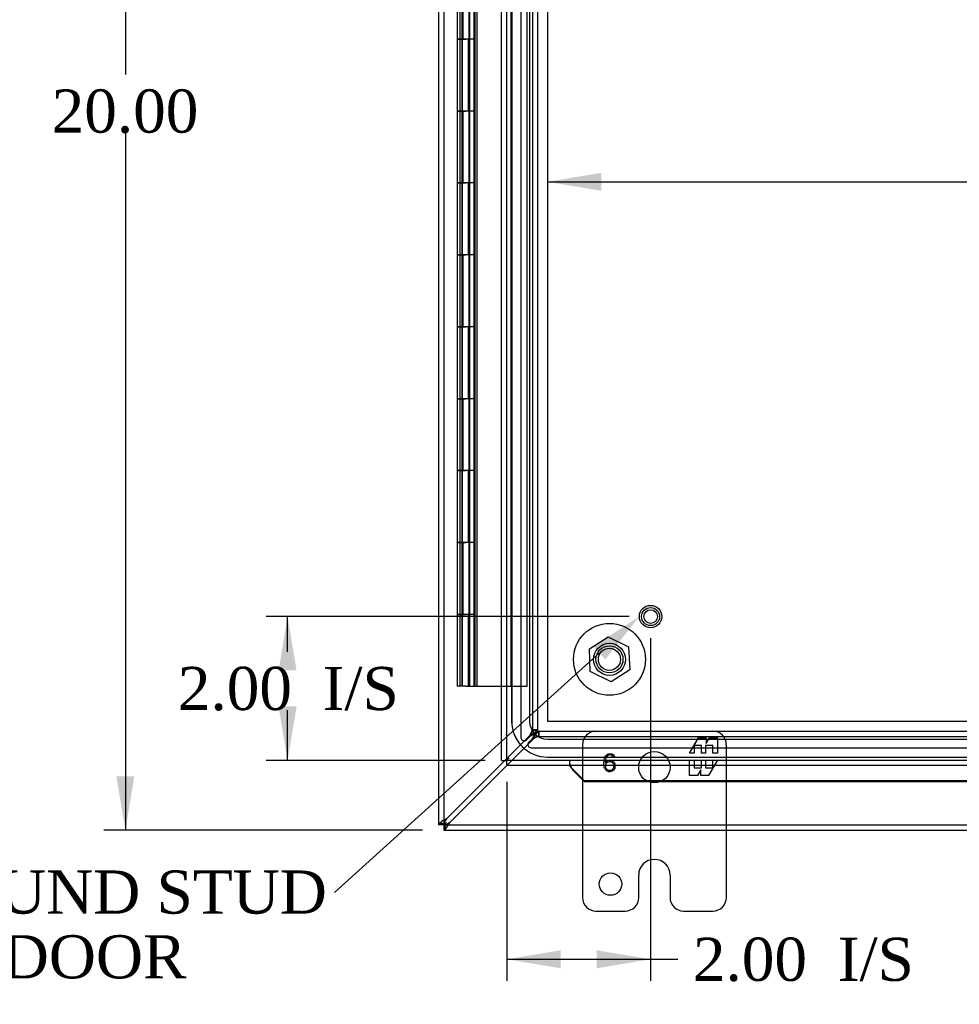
# Model space of a CAD drawing. Header units: inches. Extents: x 0 to 120, y -1 to 80.
# Tile 26 of 64: x 19 to 32, y 27 to 41. Entities that reach past the tile are written whole.
import ezdxf
from ezdxf import colors
from ezdxf.entities.mleader import LeaderData, LeaderLine
from ezdxf.enums import TextEntityAlignment as Align
from ezdxf.lldxf.tags import DXFTag
from ezdxf.math import Vec2, Vec3

# ---------------------------------------------------------------- set-up
doc = ezdxf.new("R2010")
doc.units = ezdxf.units.IN
doc.header["$MEASUREMENT"] = 0
for name, color, linetype in [('COM55380', 7, 'Continuous'), ('COM55430', 7, 'Continuous'), ('COM55516', 7, 'Continuous'), ('COM70220', 7, 'Continuous'), ('Default', 7, 'Continuous'), ('FET07752', 7, 'Continuous'), ('NTS166105', 7, 'Continuous'), ('STD26258', 7, 'Continuous'), ('WAF25059', 7, 'Continuous')]:
    doc.layers.add(name, color=color, linetype=linetype)
doc.styles.add('SEACAD_Times_New_Roman', font='times.ttf')
tags = doc.linetypes.add('HIDDEN2', pattern=[0.1875, 0.125, -0.0625]).pattern_tags.tags
tags[6:7] = [DXFTag(74, 4), DXFTag(75, 0), DXFTag(340, '0'), DXFTag(46, 0.0), DXFTag(50, 0.0), DXFTag(44, 0.0), DXFTag(45, 0.0)]
tags[4:5] = [DXFTag(74, 4), DXFTag(75, 0), DXFTag(340, '0'), DXFTag(46, 0.0), DXFTag(50, 0.0), DXFTag(44, 0.0), DXFTag(45, 0.0)]
doc.dimstyles.new('HAMMOND_(STH_-_120x80)', dxfattribs={"dimtxt": 0.6, "dimasz": 0.75, "dimexe": 0.3, "dimexo": 0.3, "dimgap": 0.15, "dimtad": 0, "dimtih": 1, "dimtoh": 1, "dimzin": 0, "dimdsep": 46, "dimtxsty": 'SEACAD_Times_New_Roman', "dimblk1": '_SE_FILLED', "dimblk2": '_SE_FILLED', "dimsah": 1, "dimcen": 0.3, "dimadec": 0, "dimazin": 0, "dimtfac": 0.8, "dimtofl": 0, "dimtmove": 1, "dimatfit": 3, "dimfxl": 1, "dimtolj": 1, "dimtzin": 0, "dimarcsym": 0})

# ---------------------------------------------------------------- blocks, each defined once
blk = doc.blocks.new('SE2')
at = {"layer": 'COM55380', "color": 7, "linetype": 'Continuous'}
for p, q in [((24.578, 49.185), (24.578, 29.34)), ((25.5, 30.232), (24.686, 29.418)), ((24.733, 29.37), (25.525, 30.162)), ((24.65, 29.34), (24.578, 29.34)), ((24.578, 29.34), (24.578, 29.335)), ((24.65, 29.335), (24.578, 29.335)), ((24.65, 29.335), (24.65, 29.34)), ((24.65, 29.334), (24.652, 29.336)), ((24.65, 29.335), (24.651, 29.336)), ((24.656, 29.334), (24.65, 29.334)), ((24.65, 29.334), (24.65, 29.262)), ((24.667, 29.351), (24.652, 29.337)), ((24.667, 29.351), (24.652, 29.337)), ((24.656, 29.334), (24.656, 29.262)), ((24.667, 29.351), (24.686, 29.37)), ((24.667, 29.351), (24.686, 29.37)), ((24.65, 29.262), (24.656, 29.262)), ((24.656, 29.262), (33.712, 29.262))]:
    blk.add_line(p, q, dxfattribs=at)
at = {"layer": 'COM55380', "color": 7, "linetype": 'HIDDEN2'}
for p, q in [((24.65, 49.185), (24.65, 29.34)), ((25.723, 47.976), (25.723, 30.549)), ((25.881, 47.871), (25.881, 30.654)), ((25.953, 47.871), (25.953, 30.654)), ((25.845, 30.577), (25.5, 30.232)), ((25.8, 30.517), (25.845, 30.563)), ((25.881, 30.656), (25.88, 30.656)), ((25.953, 30.656), (25.881, 30.656)), ((25.881, 30.654), (25.953, 30.654)), ((25.969, 30.565), (25.969, 30.637)), ((25.969, 30.637), (43.187, 30.637)), ((25.969, 30.565), (43.187, 30.565)), ((25.971, 30.637), (25.971, 30.565)), ((25.971, 30.565), (25.971, 30.565)), ((25.525, 30.162), (25.892, 30.529)), ((25.878, 30.529), (25.833, 30.484)), ((25.864, 30.407), (43.291, 30.407)), ((24.656, 29.334), (44.5, 29.334))]:
    blk.add_line(p, q, dxfattribs=at)
for centre, radius, start, end in [((25.768, 30.549), 0.045, 180, 315), ((25.686, 30.695), 0.198, 323.3221, 348.6085), ((26.012, 30.365), 0.204, 101.7794, 126.29), ((25.864, 30.452), 0.045, 135, 270)]:
    blk.add_arc(centre, radius, start, end, dxfattribs=at)
at = {"layer": 'COM55380', "color": 7, "linetype": 'Continuous'}
for centre, radius, start, end in [((24.894, 28.987), 0.479, 115.7696, 127.9713), ((24.641, 29.423), 0.0901, 279.1602, 294.8711), ((24.944, 29.245), 0.311, 146.1728, 157.4323), ((24.302, 29.578), 0.479, 322.0287, 334.2304), ((24.56, 29.628), 0.311, 292.5678, 303.8272)]:
    blk.add_arc(centre, radius, start, end, dxfattribs=at)
at = {"layer": 'COM55380', "color": 7, "linetype": 'HIDDEN2'}
for points, knots in [([(25.95, 30.656), (25.948, 30.649), (25.943, 30.642), (25.931, 30.629), (25.922, 30.623), (25.903, 30.609), (25.892, 30.603), (25.869, 30.59), (25.857, 30.583), (25.845, 30.577)], [0, 0, 0, 0, 0.25, 0.25, 0.5, 0.5, 0.75, 0.75, 1, 1, 1, 1]), ([(25.953, 30.654), (25.953, 30.646), (25.95, 30.638), (25.939, 30.623), (25.931, 30.616), (25.911, 30.6), (25.899, 30.593), (25.873, 30.578), (25.859, 30.57), (25.845, 30.563)], [0, 0, 0, 0, 0.25, 0.25, 0.5, 0.5, 0.75, 0.75, 1, 1, 1, 1]), ([(25.881, 30.654), (25.881, 30.638), (25.877, 30.623), (25.864, 30.593), (25.854, 30.578), (25.845, 30.563)], [0, 0, 0, 0, 0.5, 0.5, 1, 1, 1, 1]), ([(25.878, 30.529), (25.885, 30.544), (25.893, 30.558), (25.908, 30.584), (25.916, 30.596), (25.931, 30.616), (25.939, 30.624), (25.954, 30.635), (25.961, 30.637), (25.969, 30.637)], [0, 0, 0, 0, 0.25, 0.25, 0.5, 0.5, 0.75, 0.75, 1, 1, 1, 1]), ([(25.878, 30.529), (25.893, 30.539), (25.908, 30.548), (25.939, 30.562), (25.954, 30.565), (25.969, 30.565)], [0, 0, 0, 0, 0.5, 0.5, 1, 1, 1, 1]), ([(25.971, 30.635), (25.964, 30.633), (25.958, 30.628), (25.945, 30.615), (25.938, 30.607), (25.925, 30.588), (25.918, 30.577), (25.905, 30.554), (25.898, 30.542), (25.892, 30.529)], [0, 0, 0, 0, 0.25, 0.25, 0.5, 0.5, 0.75, 0.75, 1, 1, 1, 1]), ([(24.583, 29.335), (24.583, 29.338), (24.585, 29.341), (24.588, 29.346), (24.59, 29.348), (24.594, 29.352), (24.596, 29.353), (24.602, 29.354), (24.605, 29.355), (24.615, 29.355), (24.622, 29.354), (24.634, 29.35), (24.638, 29.348), (24.645, 29.343), (24.649, 29.34), (24.652, 29.337)], [0, 0, 0, 0, 0.125, 0.125, 0.25, 0.25, 0.375, 0.375, 0.5, 0.5, 0.75, 0.75, 0.875, 0.875, 1, 1, 1, 1]), ([(24.652, 29.337), (24.656, 29.334), (24.659, 29.33), (24.663, 29.323), (24.665, 29.319), (24.668, 29.311), (24.669, 29.307), (24.67, 29.3), (24.67, 29.296), (24.67, 29.286), (24.668, 29.281), (24.664, 29.274), (24.662, 29.272), (24.657, 29.269), (24.654, 29.268), (24.65, 29.267)], [0, 0, 0, 0, 0.125, 0.125, 0.25, 0.25, 0.375, 0.375, 0.5, 0.5, 0.75, 0.75, 0.875, 0.875, 1, 1, 1, 1])]:
    blk.add_open_spline(points, degree=3, knots=knots, dxfattribs=at)
at = {"layer": 'COM55380', "color": 7, "linetype": 'Continuous'}
for points, knots in [([(24.599, 29.364), (24.594, 29.359), (24.588, 29.354), (24.58, 29.346), (24.578, 29.343), (24.578, 29.34)], [0, 0, 0, 0, 0.5, 0.5, 1, 1, 1, 1]), ([(24.657, 29.364), (24.656, 29.363), (24.656, 29.36), (24.654, 29.356), (24.653, 29.353), (24.652, 29.35), (24.651, 29.347), (24.65, 29.345), (24.65, 29.342), (24.65, 29.341), (24.65, 29.34)], [0, 0, 0, 0, 0.136962, 0.270446, 0.400423, 0.526912, 0.649975, 0.769726, 0.886327, 1, 1, 1, 1]), ([(24.651, 29.336), (24.652, 29.339), (24.652, 29.342), (24.653, 29.347), (24.654, 29.35), (24.656, 29.354), (24.658, 29.355), (24.662, 29.355), (24.665, 29.353), (24.667, 29.351)], [0, 0, 0, 0, 0.25, 0.25, 0.5, 0.5, 0.75, 0.75, 1, 1, 1, 1]), ([(24.667, 29.351), (24.669, 29.349), (24.67, 29.347), (24.67, 29.343), (24.669, 29.341), (24.665, 29.339), (24.663, 29.338), (24.657, 29.337), (24.654, 29.336), (24.652, 29.336)], [0, 0, 0, 0, 0.25, 0.25, 0.5, 0.5, 0.75, 0.75, 1, 1, 1, 1]), ([(24.679, 29.284), (24.678, 29.283), (24.676, 29.28), (24.673, 29.277), (24.67, 29.274), (24.668, 29.271), (24.665, 29.268), (24.662, 29.266), (24.66, 29.264), (24.658, 29.263), (24.656, 29.262), (24.656, 29.262)], [0, 0, 0, 0, 0.091392, 0.184941, 0.280574, 0.378206, 0.477743, 0.604668, 0.734181, 0.866044, 1, 1, 1, 1])]:
    blk.add_open_spline(points, degree=3, knots=knots, dxfattribs=at)
at = {"layer": 'COM55380', "color": 7, "linetype": 'HIDDEN2'}
for points in [[(24.661, 29.355), (24.644, 29.355), (24.627, 29.355), (24.609, 29.355)], [(24.67, 29.294), (24.67, 29.311), (24.67, 29.328), (24.67, 29.345)]]:
    blk.add_open_spline(points, degree=3, dxfattribs=at)
at = {"layer": 'COM55430', "color": 7, "linetype": 'Continuous'}
for p, q in [((25.453, 30.232), (25.453, 48.293)), ((25.525, 30.232), (25.561, 30.268)), ((25.525, 30.232), (25.561, 30.268)), ((25.453, 30.232), (25.525, 30.232)), ((25.525, 30.16), (25.525, 30.232)), ((43.569, 30.16), (25.525, 30.16)), ((26.4, 30.16), (26.4, 30.147)), ((26.435, 30.118), (26.435, 30.105)), ((26.608, 29.948), (26.435, 30.118)), ((26.608, 29.935), (26.435, 30.105)), ((26.608, 29.935), (26.608, 29.948)), ((33.989, 29.948), (26.608, 29.948)), ((33.989, 29.935), (26.608, 29.935))]:
    blk.add_line(p, q, dxfattribs=at)
at = {"layer": 'COM55430', "color": 7, "linetype": 'HIDDEN2'}
for p, q in [((25.525, 30.232), (25.525, 48.293)), ((43.569, 30.232), (25.525, 30.232)), ((26.4, 30.16), (26.4, 30.232)), ((26.423, 30.129), (26.423, 30.138))]:
    blk.add_line(p, q, dxfattribs=at)
blk.add_arc((25.349, 29.719), 1.153, 21.2725, 24.2658, dxfattribs=at)
at = {"layer": 'COM55430', "color": 7, "linetype": 'Continuous'}
blk.add_arc((26.166, 29.829), 0.395, 46.9946, 53.6858, dxfattribs=at)
at = {"layer": 'COM55516', "color": 7, "linetype": 'HIDDEN2'}
for p, q in [((24.905, 47.262), (24.905, 31.262)), ((25.005, 31.262), (25.005, 47.262)), ((25.087, 31.262), (25.087, 47.262)), ((25.113, 31.262), (25.113, 47.262)), ((25.587, 31.262), (25.587, 47.262)), ((25.808, 31.262), (25.808, 47.262)), ((24.876, 40.262), (24.876, 41.262)), ((24.9, 41.262), (24.9, 40.262)), ((24.919, 40.262), (24.919, 41.262)), ((25.01, 40.262), (25.01, 41.262)), ((25.072, 40.262), (25.072, 41.262)), ((24.876, 39.262), (24.876, 40.262)), ((24.9, 40.262), (24.9, 39.262)), ((24.989, 40.262), (24.989, 39.262)), ((25.01, 39.262), (25.01, 40.262)), ((25.01, 39.262), (25.01, 40.262)), ((25.071, 40.262), (25.072, 40.262)), ((25.071, 39.262), (25.071, 40.262)), ((25.072, 40.262), (25.071, 40.262)), ((25.072, 39.262), (25.072, 40.262)), ((24.876, 38.262), (24.876, 39.262)), ((24.9, 39.262), (24.9, 38.262)), ((24.919, 38.262), (24.919, 39.262)), ((25.01, 38.262), (25.01, 39.262)), ((25.071, 39.262), (25.072, 39.262)), ((25.072, 39.262), (25.071, 39.262)), ((25.072, 38.262), (25.072, 39.262)), ((24.876, 37.262), (24.876, 38.262)), ((24.9, 38.262), (24.9, 37.262)), ((24.989, 38.262), (24.989, 37.262)), ((25.01, 37.262), (25.01, 38.262)), ((25.01, 37.262), (25.01, 38.262)), ((25.071, 38.262), (25.072, 38.262)), ((25.071, 37.262), (25.071, 38.262)), ((25.072, 38.262), (25.071, 38.262)), ((25.072, 37.262), (25.072, 38.262)), ((24.876, 36.262), (24.876, 37.262)), ((24.9, 37.262), (24.9, 36.262)), ((24.919, 36.262), (24.919, 37.262)), ((25.01, 36.262), (25.01, 37.262)), ((25.071, 37.262), (25.072, 37.262)), ((25.072, 37.262), (25.071, 37.262)), ((25.072, 36.262), (25.072, 37.262)), ((24.876, 35.262), (24.876, 36.262)), ((24.9, 36.262), (24.9, 35.262)), ((24.989, 36.262), (24.989, 35.262)), ((25.01, 35.262), (25.01, 36.262)), ((25.01, 35.262), (25.01, 36.262)), ((25.071, 36.262), (25.072, 36.262)), ((25.071, 35.262), (25.071, 36.262)), ((25.072, 36.262), (25.071, 36.262)), ((25.072, 35.262), (25.072, 36.262)), ((24.876, 34.262), (24.876, 35.262)), ((24.9, 35.262), (24.9, 34.262)), ((24.919, 34.262), (24.919, 35.262)), ((25.01, 34.262), (25.01, 35.262)), ((25.071, 35.262), (25.072, 35.262)), ((25.072, 35.262), (25.071, 35.262)), ((25.072, 34.262), (25.072, 35.262)), ((24.876, 33.262), (24.876, 34.262)), ((24.9, 34.262), (24.9, 33.262)), ((24.989, 34.262), (24.989, 33.262)), ((25.01, 33.262), (25.01, 34.262)), ((25.01, 33.262), (25.01, 34.262)), ((25.071, 34.262), (25.072, 34.262)), ((25.071, 33.262), (25.071, 34.262)), ((25.072, 34.262), (25.071, 34.262)), ((25.072, 33.262), (25.072, 34.262)), ((24.876, 32.262), (24.876, 33.262)), ((24.9, 33.262), (24.9, 32.262)), ((24.919, 32.262), (24.919, 33.262)), ((25.01, 32.262), (25.01, 33.262)), ((25.071, 33.262), (25.072, 33.262)), ((25.072, 33.262), (25.071, 33.262)), ((25.072, 32.262), (25.072, 33.262)), ((24.876, 31.262), (24.876, 32.262)), ((24.9, 32.262), (24.9, 31.262)), ((24.989, 32.262), (24.989, 31.262)), ((25.01, 31.262), (25.01, 32.262)), ((25.01, 31.262), (25.01, 32.262)), ((25.071, 31.262), (25.071, 32.262)), ((25.071, 32.262), (25.072, 32.262)), ((25.072, 32.262), (25.071, 32.262)), ((25.072, 31.262), (25.072, 32.262)), ((25.453, 31.262), (25.525, 31.262)), ((25.525, 31.262), (25.587, 31.262)), ((25.587, 31.262), (25.808, 31.262))]:
    blk.add_line(p, q, dxfattribs=at)
at = {"layer": 'COM55516', "color": 7, "linetype": 'Continuous'}
for p, q in [((24.838, 41.262), (24.838, 40.262)), ((25.071, 40.262), (25.071, 41.262)), ((24.838, 40.262), (24.955, 40.262)), ((24.838, 40.262), (24.838, 39.262)), ((24.955, 40.262), (24.838, 40.262)), ((25.071, 40.262), (24.955, 40.262)), ((24.838, 39.262), (24.955, 39.262)), ((24.955, 39.262), (24.838, 39.262)), ((24.838, 39.262), (24.838, 38.262)), ((25.071, 39.262), (24.955, 39.262)), ((25.071, 38.262), (25.071, 39.262)), ((24.838, 38.262), (24.955, 38.262)), ((24.838, 38.262), (24.838, 37.262)), ((24.955, 38.262), (24.838, 38.262)), ((25.071, 38.262), (24.955, 38.262)), ((24.838, 37.262), (24.955, 37.262)), ((24.955, 37.262), (24.838, 37.262)), ((24.838, 37.262), (24.838, 36.262)), ((25.071, 37.262), (24.955, 37.262)), ((25.071, 36.262), (25.071, 37.262)), ((24.838, 36.262), (24.955, 36.262)), ((24.838, 36.262), (24.838, 35.262)), ((24.955, 36.262), (24.838, 36.262)), ((25.071, 36.262), (24.955, 36.262)), ((24.838, 35.262), (24.955, 35.262)), ((24.955, 35.262), (24.838, 35.262)), ((24.838, 35.262), (24.838, 34.262)), ((25.071, 35.262), (24.955, 35.262)), ((25.071, 34.262), (25.071, 35.262)), ((24.838, 34.262), (24.955, 34.262)), ((24.838, 34.262), (24.838, 33.262)), ((24.955, 34.262), (24.838, 34.262)), ((25.071, 34.262), (24.955, 34.262)), ((24.838, 33.262), (24.955, 33.262)), ((24.955, 33.262), (24.838, 33.262)), ((24.838, 33.262), (24.838, 32.262)), ((25.071, 33.262), (24.955, 33.262)), ((25.071, 32.262), (25.071, 33.262)), ((24.838, 32.262), (24.955, 32.262)), ((24.838, 32.262), (24.838, 31.262)), ((24.955, 32.262), (24.838, 32.262)), ((25.071, 32.262), (24.955, 32.262)), ((24.955, 31.262), (24.838, 31.262)), ((24.955, 31.262), (25.453, 31.262))]:
    blk.add_line(p, q, dxfattribs=at)
at = {"layer": 'COM70220', "color": 7, "linetype": 'HIDDEN2'}
for p, q in [((25.593, 47.747), (25.593, 30.777)), ((25.594, 47.747), (25.594, 30.777)), ((25.843, 47.747), (25.843, 30.777)), ((26.092, 47.747), (26.092, 30.777)), ((26.093, 47.747), (26.093, 30.777)), ((26.093, 30.777), (43.063, 30.777)), ((26.093, 30.776), (43.063, 30.776)), ((26.093, 30.527), (43.063, 30.527)), ((26.093, 30.278), (43.063, 30.278)), ((26.093, 30.277), (43.063, 30.277))]:
    blk.add_line(p, q, dxfattribs=at)
for radius in [0.5, 0.499, 0.25, 0.001]:
    blk.add_arc((26.093, 30.777), radius, 180, 270, dxfattribs=at)
at = {"layer": 'FET07752', "color": 7, "linetype": 'HIDDEN2'}
for p, q in [((28.067, 30.332), (28.19, 30.544)), ((28.19, 30.544), (28.299, 30.544)), ((28.299, 30.544), (28.299, 30.467)), ((28.299, 30.467), (28.344, 30.544)), ((28.344, 30.544), (28.453, 30.544)), ((28.453, 30.544), (28.453, 30.332)), ((26.578, 30.45), (26.578, 29.262)), ((28.23, 30.438), (28.132, 30.438)), ((28.132, 30.438), (28.132, 30.332)), ((28.23, 30.332), (28.23, 30.438)), ((28.388, 30.438), (28.29, 30.438)), ((28.29, 30.438), (28.29, 30.332)), ((28.388, 30.332), (28.388, 30.438)), ((28.578, 29.262), (28.578, 30.45)), ((27.026, 30.271), (27.008, 30.27)), ((28.132, 30.332), (28.067, 30.332)), ((28.29, 30.332), (28.23, 30.332)), ((28.453, 30.332), (28.388, 30.332)), ((28.067, 30.023), (28.067, 30.235)), ((28.067, 30.235), (28.132, 30.235)), ((28.132, 30.235), (28.132, 30.129)), ((28.132, 30.129), (28.23, 30.129)), ((28.23, 30.129), (28.23, 30.235)), ((28.23, 30.235), (28.29, 30.235)), ((28.29, 30.235), (28.29, 30.129)), ((28.29, 30.129), (28.388, 30.129)), ((28.453, 30.235), (28.33, 30.023)), ((28.388, 30.129), (28.388, 30.235)), ((28.388, 30.235), (28.453, 30.235)), ((28.176, 30.023), (28.067, 30.023)), ((28.221, 30.1), (28.176, 30.023)), ((28.221, 30.023), (28.221, 30.1)), ((28.33, 30.023), (28.221, 30.023))]:
    blk.add_line(p, q, dxfattribs=at)
at = {"layer": 'FET07752', "color": 7, "linetype": 'Continuous'}
for p, q in [((26.578, 29.262), (26.578, 28.325)), ((28.578, 28.325), (28.578, 29.262)), ((27.577, 28.855), (27.578, 28.855)), ((27.359, 28.325), (27.359, 28.637)), ((27.796, 28.637), (27.796, 28.325)), ((26.765, 28.137), (27.172, 28.137)), ((27.983, 28.137), (28.39, 28.137))]:
    blk.add_line(p, q, dxfattribs=at)
at = {"layer": 'FET07752', "color": 7, "linetype": 'HIDDEN2'}
blk.add_circle((27.578, 30.137), 0.219, dxfattribs=at)
at = {"layer": 'FET07752', "color": 7, "linetype": 'Continuous'}
blk.add_circle((26.968, 28.512), 0.156, dxfattribs=at)
at = {"layer": 'FET07752', "color": 7, "linetype": 'HIDDEN2'}
for centre, radius, start, end in [((26.765, 30.45), 0.188, 90, 180), ((28.39, 30.45), 0.187, 0, 90)]:
    blk.add_arc(centre, radius, start, end, dxfattribs=at)
at = {"layer": 'FET07752', "color": 7, "linetype": 'Continuous'}
for centre, radius, start, end in [((27.577, 28.637), 0.218, 90, 180), ((27.578, 28.637), 0.218, 0, 90), ((26.765, 28.325), 0.188, 180, 270), ((27.172, 28.325), 0.188, 270, 0), ((27.983, 28.325), 0.188, 180, 270), ((28.39, 28.325), 0.188, 270, 0)]:
    blk.add_arc(centre, radius, start, end, dxfattribs=at)
at = {"layer": 'FET07752', "color": 7, "linetype": 'HIDDEN2'}
for points, knots in [([(27.03, 30.155), (27.03, 30.131), (27.024, 30.112), (27.012, 30.098), (26.998, 30.082), (26.981, 30.074), (26.942, 30.074), (26.927, 30.079), (26.914, 30.088), (26.902, 30.096), (26.892, 30.108), (26.886, 30.123), (26.879, 30.141), (26.875, 30.163), (26.875, 30.251), (26.889, 30.29), (26.915, 30.31), (26.928, 30.32), (26.944, 30.324), (26.961, 30.324), (26.996, 30.325), (27.018, 30.307), (27.026, 30.271)], [0, 0, 0, 0, 0.110261, 0.110261, 0.110261, 0.223154, 0.223154, 0.30312, 0.30312, 0.30312, 0.38679, 0.38679, 0.38679, 0.503586, 0.503586, 0.745743, 0.745743, 0.745743, 0.833775, 0.833775, 0.833775, 1, 1, 1, 1]), ([(27.008, 30.27), (27.001, 30.295), (26.985, 30.307), (26.939, 30.307), (26.923, 30.299), (26.913, 30.282), (26.909, 30.277), (26.907, 30.273), (26.906, 30.271), (26.902, 30.263), (26.899, 30.252), (26.897, 30.24)], [0, 0, 0, 0, 0.391762, 0.391762, 0.726267, 0.726267, 0.726267, 0.804973, 0.804973, 0.804973, 1, 1, 1, 1]), ([(26.893, 30.196), (26.898, 30.206), (26.903, 30.213), (26.909, 30.218), (26.921, 30.228), (26.938, 30.234), (26.981, 30.234), (26.999, 30.226), (27.012, 30.21), (27.024, 30.196), (27.03, 30.177), (27.03, 30.155)], [0, 0, 0, 0, 0.132846, 0.132846, 0.132846, 0.410439, 0.410439, 0.700424, 0.700424, 0.700424, 1, 1, 1, 1]), ([(26.894, 30.222), (26.894, 30.222), (26.894, 30.22), (26.894, 30.217), (26.893, 30.211), (26.893, 30.204), (26.893, 30.196)], [0, 0, 0, 0, 0.192067, 0.192067, 0.192067, 1, 1, 1, 1]), ([(27.012, 30.155), (27.012, 30.173), (27.007, 30.188), (26.996, 30.2), (26.987, 30.21), (26.973, 30.215), (26.954, 30.215), (26.937, 30.215), (26.923, 30.209), (26.914, 30.196), (26.905, 30.185), (26.901, 30.17), (26.901, 30.137), (26.906, 30.123), (26.915, 30.111), (26.925, 30.098), (26.938, 30.092), (26.973, 30.092), (26.987, 30.098), (26.997, 30.109), (27.007, 30.121), (27.012, 30.136), (27.012, 30.155)], [0, 0, 0, 0, 0.130163, 0.130163, 0.130163, 0.253263, 0.253263, 0.253263, 0.376583, 0.376583, 0.376583, 0.505542, 0.505542, 0.620635, 0.620635, 0.620635, 0.732578, 0.732578, 0.869397, 0.869397, 0.869397, 1, 1, 1, 1])]:
    blk.add_open_spline(points, degree=3, knots=knots, dxfattribs=at)
blk.add_open_spline([(26.897, 30.24), (26.897, 30.239), (26.896, 30.233), (26.894, 30.222)], degree=3, dxfattribs=at)
at = {"layer": 'NTS166105', "color": 7, "linetype": 'HIDDEN2'}
for p, q in [((26.674, 31.782), (26.933, 31.951)), ((26.933, 31.951), (27.218, 31.809)), ((26.687, 31.466), (26.674, 31.782)), ((27.218, 31.809), (27.234, 31.491)), ((26.975, 31.322), (26.687, 31.466)), ((27.234, 31.491), (26.975, 31.322))]:
    blk.add_line(p, q, dxfattribs=at)
for radius in [0.188, 0.154]:
    blk.add_circle((26.953, 31.637), radius, dxfattribs=at)
at = {"layer": 'STD26258', "color": 7, "linetype": 'HIDDEN2'}
for radius in [0.156, 0.125, 0.0944]:
    blk.add_circle((27.525, 32.232), radius, dxfattribs=at)
at = {"layer": 'WAF25059', "color": 7, "linetype": 'HIDDEN2'}
for radius in [0.5, 0.223]:
    blk.add_circle((26.953, 31.637), radius, dxfattribs=at)
blk = doc.blocks.new('DMBLK354')
at = {"layer": 'Default', "linetype": 'Continuous'}
for points in [[(20.099, 48.512), (20.349, 48.512), (20.224, 49.262)], [(20.099, 30.012), (20.224, 29.262), (20.349, 30.012)]]:
    blk.add_hatch(color=7, dxfattribs=at).paths.add_polyline_path(points)
at = {"layer": 'Default', "color": 7, "linetype": 'Continuous'}
for p, q in [((24.356, 49.262), (19.924, 49.262)), ((20.224, 49.262), (20.224, 39.772)), ((20.224, 38.962), (20.224, 29.262)), ((24.356, 29.262), (19.924, 29.262))]:
    blk.add_line(p, q, dxfattribs=at)
at = {"layer": 'Default', "color": 7, "linetype": 'Continuous', "style": 'SEACAD_Times_New_Roman'}
blk.add_text('20.00', height=0.6, dxfattribs=at).set_placement((19.2, 39.562), align=Align.TOP_LEFT)
blk = doc.blocks.new('_SE_FILLED')
at = {"color": 0}
blk.add_line((0, 0), (-1, 0), dxfattribs=at)
blk.add_solid([(0, 0), (-1, -0.1665), (-1, 0.1665), (0, 0)], dxfattribs=at)
blk = doc.blocks.new('DMBLK355')
at = {"layer": 'Default', "linetype": 'Continuous'}
for points in [[(22.354, 31.482), (22.604, 31.482), (22.479, 32.232)], [(22.354, 30.982), (22.479, 30.232), (22.604, 30.982)]]:
    blk.add_hatch(color=7, dxfattribs=at).paths.add_polyline_path(points)
at = {"layer": 'Default', "color": 7, "linetype": 'Continuous'}
for p, q in [((27.225, 32.232), (22.179, 32.232)), ((22.479, 31.742), (22.479, 32.232)), ((22.479, 30.232), (22.479, 30.932)), ((25.225, 30.232), (22.179, 30.232))]:
    blk.add_line(p, q, dxfattribs=at)
at = {"layer": 'Default', "color": 7, "linetype": 'Continuous', "style": 'SEACAD_Times_New_Roman'}
for s, p in [('2.00', (20.954, 31.532)), ('I/S', (22.967, 31.532))]:
    blk.add_text(s, height=0.6, dxfattribs=at).set_placement(p, align=Align.TOP_LEFT)
blk = doc.blocks.new('DMBLK356')
at = {"layer": 'Default', "linetype": 'Continuous'}
for points in [[(26.275, 27.341), (26.275, 27.591), (25.525, 27.466)], [(26.775, 27.341), (27.525, 27.466), (26.775, 27.591)]]:
    blk.add_hatch(color=7, dxfattribs=at).paths.add_polyline_path(points)
at = {"layer": 'Default', "color": 7, "linetype": 'Continuous'}
for p, q in [((27.525, 31.932), (27.525, 27.166)), ((25.525, 29.932), (25.525, 27.166)), ((25.525, 27.466), (27.603, 27.466)), ((27.603, 27.466), (27.903, 27.466))]:
    blk.add_line(p, q, dxfattribs=at)
at = {"layer": 'Default', "color": 7, "linetype": 'Continuous', "style": 'SEACAD_Times_New_Roman'}
for s, p in [('I/S', (30.126, 27.766)), ('2.00', (28.113, 27.766))]:
    blk.add_text(s, height=0.6, dxfattribs=at).set_placement(p, align=Align.TOP_LEFT)
blk = doc.blocks.new('DMBLK378')
at = {"layer": 'Default', "linetype": 'Continuous'}
for points in [[(26.842, 38.403), (26.092, 38.278), (26.842, 38.153)], [(42.314, 38.403), (42.314, 38.153), (43.064, 38.278)]]:
    blk.add_hatch(color=7, dxfattribs=at).paths.add_polyline_path(points)
at = {"layer": 'Default', "color": 7, "linetype": 'Continuous'}
for p, q in [((26.092, 38.278), (33.344, 38.278)), ((35.811, 38.278), (43.064, 38.278))]:
    blk.add_line(p, q, dxfattribs=at)
at = {"layer": 'Default', "color": 7, "linetype": 'Continuous', "style": 'SEACAD_Times_New_Roman'}
blk.add_text('16.97', height=0.6, dxfattribs=at).set_placement((33.554, 38.578), align=Align.TOP_LEFT)

msp = doc.modelspace()

# ---------------------------------------------------------------- block references
at = {"layer": 'Default'}
msp.add_blockref('SE2', (0, 0), dxfattribs=at)

# ---------------------------------------------------------------- dimensions: what is measured, and where the dimension line sits
at = {"layer": 'Default', "color": 7, "linetype": 'Continuous'}
for base, p1, p2, text, picture, middle in [((20.224, 29.262), (44.5, 49.262), (24.656, 29.262), '\\A1;<>', 'DMBLK354', (20.224, 39.262)), ((22.479, 32.232), (25.525, 30.232), (27.525, 32.232), '\\A1;<> I/S', 'DMBLK355', (22.479, 31.232))]:
    dim = msp.add_linear_dim(base=base, p1=p1, p2=p2, angle=90, text=text, dimstyle='HAMMOND_(STH_-_120x80)', override={"dimtmove": 0}, dxfattribs=at)
    dim.commit()
    dim.dimension.update_dxf_attribs({"geometry": picture, "text_midpoint": middle, "dimtype": 160})
dim = msp.add_linear_dim(base=(43.064, 38.278), p1=(26.092, 30.777), p2=(43.064, 39.262), text='\\A1;<>', dimstyle='HAMMOND_(STH_-_120x80)', override={"dimtmove": 0}, dxfattribs=at)
dim.commit()
dim.dimension.update_dxf_attribs({"geometry": 'DMBLK378', "text_midpoint": (34.578, 38.278), "dimtype": 160})
dim = msp.add_linear_dim(base=(27.525, 27.466), p1=(25.525, 30.232), p2=(27.525, 32.232), text='\\A1;<> I/S', dimstyle='HAMMOND_(STH_-_120x80)', dxfattribs=at)
dim.commit()
dim.dimension.update_dxf_attribs({"geometry": 'DMBLK356', "text_midpoint": (27.903, 27.466), "dimtype": 160})

# ---------------------------------------------------------------- leaders
ml = msp.add_multileader_mtext('Standard', dxfattribs=at)
ml.set_content('{\\pxsm0.9;\\fTimes New Roman|b0||i0||c0|p34;\\W1.;GROUND STUD\\PDOOR\\P}', color=7)
ml.set_leader_properties()
ml.build(insert=Vec2(0, 0))
ml.multileader.update_dxf_attribs({"dogleg_length": 0, "arrow_head_size": 0.75})
ctx = ml.context
ctx.base_point, ctx.char_height, ctx.arrow_head_size, ctx.landing_gap_size = Vec3(16.567, 28.184), 0.6, 0.75, 0.21
ctx.text_align_type = 1
notes = []
notes.append((ctx, [(0, (1, 1, 0), (23.132, 28.394), (-1, 0), 0, [(0, [(27.368, 32.232)], 0, [])])]))
ctx.mtext.insert, ctx.mtext.alignment = Vec3(19.79, 28.701), 2
for ctx, leaders in notes:
    for number, flags, end, landing, length, lines in leaders:
        leader = LeaderData()
        leader.index, (leader.has_last_leader_line, leader.has_dogleg_vector, leader.attachment_direction) = number, flags
        leader.last_leader_point, leader.dogleg_vector, leader.dogleg_length = Vec3(end), Vec3(landing), length
        for number, points, colour, breaks in lines:
            line = LeaderLine()
            line.index, line.vertices, line.color, line.breaks = number, Vec3.list(points), colors.encode_raw_color(colour), breaks
            leader.lines.append(line)
        ctx.leaders.append(leader)

doc.saveas('drawing.dxf')
